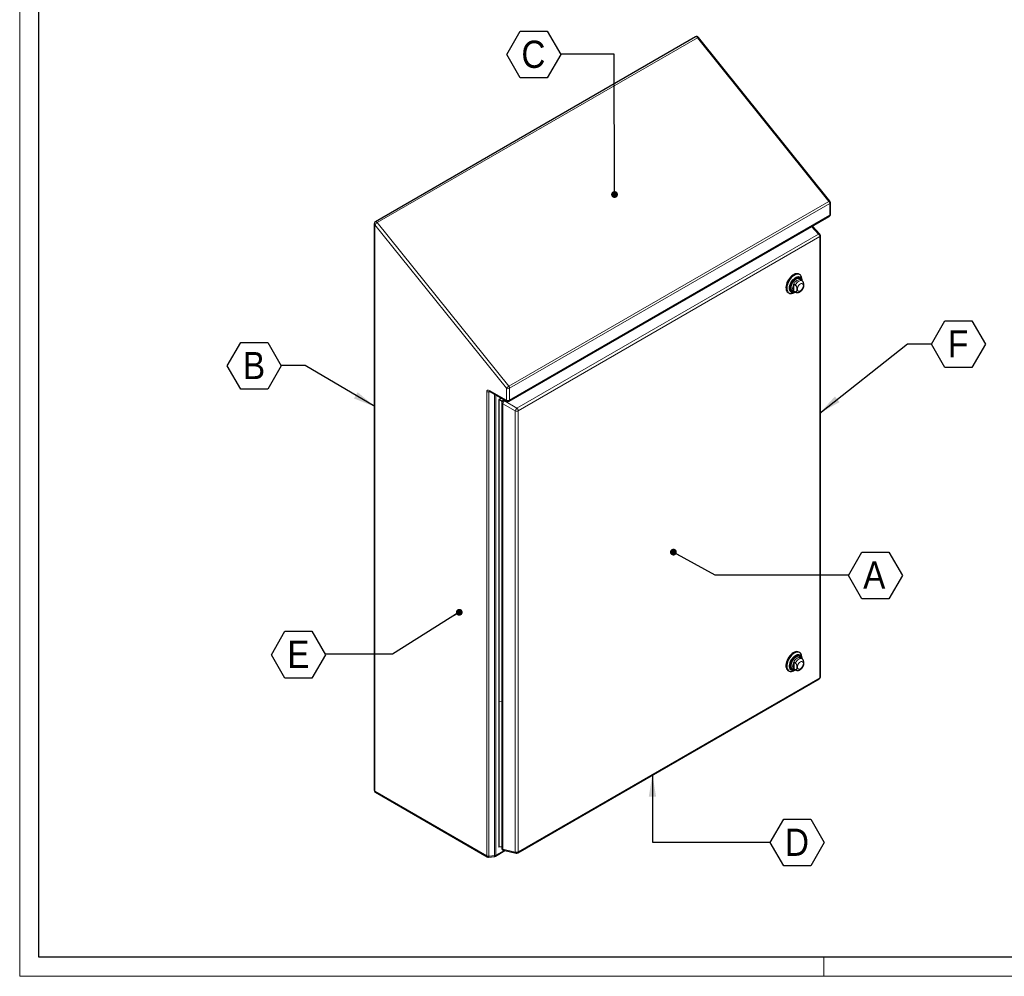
# Model space of a CAD drawing. Header units: millimetres. Extents: x 0 to 4205, y 0 to 2970.
# Tile 1 of 5: x 0 to 1292, y 0 to 1254. Entities that reach past the tile are written whole.
import ezdxf

# ---------------------------------------------------------------- set-up
doc = ezdxf.new("R2010")
doc.units = ezdxf.units.MM
doc.header["$LTSCALE"] = 5
doc.layers.add('FORMAT', color=7, linetype='Continuous')
doc.styles.add('SLDTEXTSTYLE3', font='GOTHIC.TTF', dxfattribs={"width": 0.913})
doc.styles.get("Standard").update_dxf_attribs({"font": 'GOTHIC.TTF'})
doc.dimstyles.new('SLDDIMSTYLE6', dxfattribs={"dimtxt": 0.18, "dimasz": 8.955128, "dimexe": 0, "dimexo": 0.0625, "dimgap": 0, "dimtad": 0, "dimtih": 1, "dimtoh": 1, "dimdec": 0, "dimrnd": 1e-09, "dimzin": 0, "dimdsep": 46, "dimtxsty": 'STANDARD', "dimblk1": 'DOT', "dimblk2": 'DOT', "dimsah": 1, "dimcen": 0.09, "dimadec": 0, "dimazin": 0, "dimtfac": 8.955128, "dimtdec": 0, "dimtofl": 0, "dimtmove": 0, "dimatfit": 3, "dimldrblk": 'DOT', "dimfxl": 1, "dimfrac": 2, "dimtolj": 1, "dimtzin": 0, "dimarcsym": 0})
doc.dimstyles.new('SLDDIMSTYLE7', dxfattribs={"dimtxt": 0.18, "dimasz": 29.104167, "dimexe": 0, "dimexo": 0.0625, "dimgap": 0, "dimtad": 0, "dimtih": 1, "dimtoh": 1, "dimdec": 0, "dimrnd": 1e-09, "dimzin": 0, "dimdsep": 46, "dimtxsty": 'STANDARD', "dimsah": 1, "dimcen": 0.09, "dimadec": 0, "dimazin": 0, "dimtfac": 29.104167, "dimtdec": 0, "dimtofl": 0, "dimtmove": 0, "dimatfit": 3, "dimfxl": 1, "dimfrac": 2, "dimtolj": 1, "dimtzin": 0, "dimarcsym": 0})

# ---------------------------------------------------------------- blocks, each defined once
blk = doc.blocks.new('SW_NOTE_0_12')
at = {"layer": 'FORMAT', "color": 0}
for p, q in [((-70.8, -0.6), (-53.1, 30.1)), ((-53.1, 30.1), (-17.7, 30.1)), ((-17.7, 30.1), (0, -0.6)), ((-53.1, -31.2), (-70.8, -0.6)), ((0, -0.6), (-17.7, -31.2)), ((-17.7, -31.2), (-53.1, -31.2))]:
    blk.add_line(p, q, dxfattribs=at)
at = {"layer": 'FORMAT', "color": 0, "insert": (-35.8, 17.7), "char_height": 35.7, "attachment_point": 2, "style": 'SLDTEXTSTYLE3'}
blk.add_mtext('C', dxfattribs=at)
blk = doc.blocks.new('_Dot')
at = {"color": 0, "linetype": 'ByBlock', "lineweight": -2}
blk.add_line((-0.5, 0), (-1, 0), dxfattribs=at)
at = {"color": 0, "linetype": 'ByBlock', "const_width": 0.5}
blk.add_lwpolyline([(-0.25, 0, 1), (0.25, 0, 1)], format="xyb", close=True, dxfattribs=at)
blk = doc.blocks.new('SW_NOTE_0_13')
at = {"layer": 'FORMAT', "color": 0}
for p, q in [((0, -0.6), (17.7, 30.1)), ((17.7, 30.1), (53.1, 30.1)), ((53.1, 30.1), (70.8, -0.6)), ((17.7, -31.2), (0, -0.6)), ((70.8, -0.6), (53.1, -31.2)), ((53.1, -31.2), (17.7, -31.2))]:
    blk.add_line(p, q, dxfattribs=at)
at = {"layer": 'FORMAT', "color": 0, "insert": (35, 17.7), "char_height": 35.7, "attachment_point": 2, "style": 'SLDTEXTSTYLE3'}
blk.add_mtext('F', dxfattribs=at)
blk = doc.blocks.new('SW_NOTE_0_14')
at = {"layer": 'FORMAT', "color": 0}
for p, q in [((0, -0.6), (17.7, 30.1)), ((17.7, 30.1), (53.1, 30.1)), ((53.1, 30.1), (70.8, -0.6)), ((17.7, -31.2), (0, -0.6)), ((70.8, -0.6), (53.1, -31.2)), ((53.1, -31.2), (17.7, -31.2))]:
    blk.add_line(p, q, dxfattribs=at)
at = {"layer": 'FORMAT', "color": 0, "insert": (34, 17.7), "char_height": 35.7, "attachment_point": 2, "style": 'SLDTEXTSTYLE3'}
blk.add_mtext('A', dxfattribs=at)
blk = doc.blocks.new('SW_NOTE_0_15')
at = {"layer": 'FORMAT', "color": 0}
for p, q in [((0, -0.6), (17.7, 30.1)), ((17.7, 30.1), (53.1, 30.1)), ((53.1, 30.1), (70.8, -0.6)), ((17.7, -31.2), (0, -0.6)), ((70.8, -0.6), (53.1, -31.2)), ((53.1, -31.2), (17.7, -31.2))]:
    blk.add_line(p, q, dxfattribs=at)
at = {"layer": 'FORMAT', "color": 0, "insert": (35, 17.7), "char_height": 35.7, "attachment_point": 2, "style": 'SLDTEXTSTYLE3'}
blk.add_mtext('D', dxfattribs=at)
blk = doc.blocks.new('SW_NOTE_0_16')
at = {"layer": 'FORMAT', "color": 0}
for p, q in [((-70.8, -0.6), (-53.1, 30.1)), ((-53.1, 30.1), (-17.7, 30.1)), ((-17.7, 30.1), (0, -0.6)), ((-53.1, -31.2), (-70.8, -0.6)), ((0, -0.6), (-17.7, -31.2)), ((-17.7, -31.2), (-53.1, -31.2))]:
    blk.add_line(p, q, dxfattribs=at)
at = {"layer": 'FORMAT', "color": 0, "insert": (-35.3, 17.7), "char_height": 35.7, "attachment_point": 2, "style": 'SLDTEXTSTYLE3'}
blk.add_mtext('E', dxfattribs=at)
blk = doc.blocks.new('SW_NOTE_0_17')
at = {"layer": 'FORMAT', "color": 0}
for p, q in [((-70.8, -0.6), (-53.1, 30.1)), ((-53.1, 30.1), (-17.7, 30.1)), ((-17.7, 30.1), (0, -0.6)), ((-53.1, -31.2), (-70.8, -0.6)), ((0, -0.6), (-17.7, -31.2)), ((-17.7, -31.2), (-53.1, -31.2))]:
    blk.add_line(p, q, dxfattribs=at)
at = {"layer": 'FORMAT', "color": 0, "insert": (-35.7, 17.7), "char_height": 35.7, "attachment_point": 2, "style": 'SLDTEXTSTYLE3'}
blk.add_mtext('B', dxfattribs=at)

msp = doc.modelspace()

# ---------------------------------------------------------------- linework, layer by layer
at = {"color": 7, "linetype": 'Continuous', "lineweight": 18}
for p, q in [((0.017396, 2969.593094), (0.017396, -0.406906)), ((4180.017396, 24.593094), (25.017396, 24.593094)), ((1055.017396, 24.593094), (1055.017396, -0.406906)), ((0.017396, -0.406906), (4205.017396, -0.406906))]:
    msp.add_line(p, q, dxfattribs=at)
at = {"color": 7, "linetype": 'Continuous', "lineweight": 25}
for p, q in [((25.017396, 24.593094), (25.017396, 2944.593094)), ((886.680136, 1231.693685), (466.658708, 989.220476)), ((1063.052261, 1016.344404), (890.518206, 1230.975128)), ((1063.714069, 998.895056), (1063.714069, 1014.464814)), ((642.192519, 753.8237), (1062.213947, 996.296909)), ((465.158586, 986.622329), (465.158586, 243.618027)), ((1049.870671, 972.999306), (1040.063198, 983.509554)), ((1050.677287, 392.372377), (1050.677287, 970.952585)), ((1023.371419, 919.865383), (1022.310759, 920.477689)), ((1017.64478, 906.171657), (1015.806303, 907.232988)), ((1015.806303, 898.288231), (1015.806303, 907.232988)), ((1026.490629, 911.71402), (1024.416023, 912.911665)), ((1026.271483, 911.840531), (1026.271483, 913.455556)), ((1027.110166, 911.262831), (1026.47265, 911.685871)), ((1008.311897, 896.228321), (1009.372557, 895.616015)), ((1015.806303, 898.288231), (1017.64478, 897.226901)), ((1015.916713, 898.188835), (1017.99132, 896.99119)), ((1016.373597, 896.310056), (1017.772174, 897.1177)), ((617.224217, 766.505872), (639.192763, 753.8237)), ((632.045948, 757.949468), (628.690428, 756.012368)), ((633.008724, 753.519216), (628.690428, 756.012368)), ((628.690428, 756.012368), (628.690428, 360.363949)), ((632.606879, 752.019351), (632.606879, 167.757306)), ((635.962358, 755.688573), (634.107001, 754.617497)), ((1023.371419, 424.216945), (1022.310759, 424.829251)), ((1026.490629, 416.065582), (1024.416023, 417.263227)), ((1026.271483, 416.192093), (1026.271483, 417.807117)), ((1008.311897, 400.579883), (1009.372557, 399.967577)), ((1017.64478, 410.523219), (1015.806303, 411.584549)), ((1015.806303, 411.584549), (1015.806303, 402.639793)), ((1015.806303, 402.639793), (1017.64478, 401.578462)), ((1015.916713, 402.540396), (1017.99132, 401.342752)), ((1016.373597, 400.661618), (1017.772174, 401.469262)), ((653.519273, 161.365791), (1049.177166, 389.77423)), ((628.690428, 360.363949), (628.690428, 168.850732)), ((466.658708, 241.019881), (613.339736, 156.342726)), ((632.606879, 169.416526), (628.690428, 168.850732)), ((615.143418, 155.956295), (622.975676, 156.753551)), ((624.17175, 157.139982), (636.765786, 164.410365)), ((634.931309, 164.834361), (651.343825, 161.040993)), ((4180.017396, 24.593094), (25.017396, 24.593094))]:
    msp.add_line(p, q, dxfattribs=at)
at = {"color": 8, "linetype": 'Continuous', "lineweight": 18}
for p, q in [((889.240674, 1230.604667), (469.219246, 988.131458)), ((1061.774729, 1015.973944), (889.240674, 1230.604667)), ((641.753301, 773.500734), (1061.774729, 1015.973944)), ((1062.835389, 1013.240202), (642.813961, 770.766993)), ((1062.835389, 997.670444), (1062.835389, 1013.240202)), ((642.813961, 755.197234), (1062.835389, 997.670444)), ((638.57132, 770.766993), (466.037266, 985.397717)), ((466.037266, 985.397717), (466.037266, 242.393415)), ((469.219246, 988.131458), (641.753301, 773.500734)), ((1048.045651, 973.15234), (1038.969916, 982.878416)), ((652.387758, 744.743901), (1048.045651, 973.15234)), ((1049.798608, 969.727973), (654.140715, 741.319533)), ((1049.798608, 391.147765), (1049.798608, 969.727973)), ((1017.991658, 896.990994), (1017.64478, 897.226901)), ((612.718293, 157.71626), (612.718293, 766.447435)), ((617.739137, 766.208614), (615.360558, 765.966495)), ((615.360558, 765.966495), (615.360558, 157.23532)), ((616.602774, 767.879406), (638.57132, 755.197234)), ((623.192816, 158.032577), (623.192816, 763.060272)), ((638.57132, 755.197234), (638.57132, 770.766993)), ((642.813961, 770.766993), (642.813961, 755.197234)), ((624.793192, 762.136395), (624.793192, 158.513517)), ((650.298665, 741.125486), (633.886149, 750.600692)), ((633.886149, 750.600692), (633.886149, 166.338646)), ((637.241533, 754.950121), (635.975242, 754.219106)), ((635.975242, 754.219106), (652.387758, 744.743901)), ((650.298665, 162.545278), (650.298665, 741.125486)), ((654.140715, 741.319533), (654.140715, 162.739325)), ((1017.991491, 401.342653), (1017.64478, 401.578462)), ((654.140715, 162.739325), (1049.798608, 391.147765)), ((628.690428, 360.363949), (632.606879, 359.516272)), ((466.037266, 242.393415), (612.718293, 157.71626)), ((615.360558, 157.23532), (623.192816, 158.032577)), ((624.793192, 158.513517), (635.51051, 164.700492)), ((633.886149, 166.338646), (650.298665, 162.545278))]:
    msp.add_line(p, q, dxfattribs=at)
at = {"color": 8, "linetype": 'Continuous', "lineweight": 18, "flags": 128}
for points in [[(889.240674, 1230.604667), (888.729052, 1231.144739), (888.180014, 1231.545161), (887.630976, 1231.778645), (887.119354, 1231.829279), (886.680136, 1231.693685)], [(1012.224109, 902.379342), (1012.353184, 903.967198), (1012.735449, 905.64306), (1013.356214, 907.342527), (1014.191623, 909.000288), (1015.209572, 910.552637), (1016.370942, 911.939918), (1017.631101, 913.108818), (1018.941623, 914.014418), (1020.252145, 914.621915), (1021.512305, 914.907964), (1022.673674, 914.861572), (1023.691623, 914.484521), (1024.527032, 913.791303), (1025.147797, 912.808556), (1025.31277, 912.393984)], [(1024.416023, 912.911665), (1024.188116, 913.029824), (1023.171572, 913.29585), (1022.023686, 913.223357), (1020.794627, 912.815512), (1019.538109, 912.090139), (1018.30905, 911.078943), (1017.161164, 909.826116), (1016.14462, 908.386413), (1015.303846, 906.822756), (1014.675587, 905.203485), (1014.287302, 903.599369), (1014.15596, 902.080515)], [(1017.64478, 906.171657), (1018.589513, 907.757591), (1019.706532, 909.182867), (1020.943135, 910.380236), (1022.240974, 911.293202), (1023.538813, 911.878689), (1024.775416, 912.109071), (1025.892436, 911.973479), (1026.490458, 911.714119)], [(1020.473207, 900.882871), (1020.605725, 902.121721), (1020.994246, 903.429147), (1021.612295, 904.71605), (1022.417751, 905.89473), (1023.355725, 906.884861), (1024.362295, 907.618967), (1025.368865, 908.047022), (1026.306838, 908.139852), (1027.112295, 907.891133), (1027.730343, 907.317813), (1028.118865, 906.458964), (1028.251382, 905.373115), (1028.118865, 904.134265), (1027.730343, 902.826839), (1027.112295, 901.539936), (1026.306838, 900.361256), (1025.368865, 899.371125), (1024.362295, 898.637019), (1023.355725, 898.208964), (1022.417751, 898.116134), (1021.612295, 898.364853), (1020.994246, 898.938173), (1020.605725, 899.797022), (1020.473207, 900.882871)], [(1016.813461, 897.671153), (1016.370942, 897.606596), (1015.209572, 897.652989), (1014.191623, 898.030039), (1013.356214, 898.723257), (1012.735449, 899.706004), (1012.353184, 900.940513), (1012.224109, 902.379342)], [(1016.813461, 402.022715), (1016.370942, 401.958158), (1015.209572, 402.00455), (1014.191623, 402.381601), (1013.356214, 403.074819), (1012.735449, 404.057566), (1012.353184, 405.292074), (1012.224109, 406.730903), (1012.353184, 408.318759), (1012.735449, 409.994622), (1013.356214, 411.694089), (1014.191623, 413.35185), (1015.209572, 414.904199), (1016.370942, 416.29148), (1017.631101, 417.46038), (1018.941623, 418.36598), (1020.252145, 418.973477), (1021.512305, 419.259525), (1022.673674, 419.213133), (1023.691623, 418.836083), (1024.527032, 418.142865), (1025.147797, 417.160118), (1025.31277, 416.745546)], [(1024.416023, 417.263227), (1024.188116, 417.381386), (1023.171572, 417.647412), (1022.023686, 417.574919), (1020.794627, 417.167073), (1019.538109, 416.441701), (1018.30905, 415.430505), (1017.161164, 414.177678), (1016.14462, 412.737975), (1015.303846, 411.174318), (1014.675587, 409.555047), (1014.287302, 407.95093), (1014.15596, 406.432077), (1014.287302, 405.064868), (1014.675587, 403.909056), (1015.303846, 403.015157), (1015.916713, 402.540396)], [(1017.64478, 410.523219), (1018.589513, 412.109153), (1019.706532, 413.534429), (1020.943135, 414.731798), (1022.240974, 415.644764), (1023.538813, 416.230251), (1024.775416, 416.460633), (1025.892436, 416.325041), (1026.49029, 416.065778)], [(1028.251382, 409.724677), (1028.118865, 408.485827), (1027.730343, 407.1784), (1027.112295, 405.891497), (1026.306838, 404.712818), (1025.368865, 403.722687), (1024.362295, 402.98858), (1023.355725, 402.560526), (1022.417751, 402.467696), (1021.612295, 402.716415), (1020.994246, 403.289735), (1020.605725, 404.148583), (1020.473207, 405.234432), (1020.605725, 406.473283), (1020.994246, 407.780709), (1021.612295, 409.067612), (1022.417751, 410.246292), (1023.355725, 411.236423), (1024.362295, 411.970529), (1025.368865, 412.398583), (1026.306838, 412.491414), (1027.112295, 412.242694), (1027.730343, 411.669375), (1028.118865, 410.810526), (1028.251382, 409.724677)]]:
    msp.add_lwpolyline(points, dxfattribs=at)
at = {"color": 7, "linetype": 'Continuous', "lineweight": 25, "flags": 128}
for points in [[(1022.310759, 920.477689), (1021.875907, 920.69931), (1020.60227, 921.069251), (1019.191599, 921.109849), (1017.680432, 920.82005), (1016.107906, 920.207362), (1014.514749, 919.287652), (1012.942224, 918.084741), (1011.431056, 916.629783), (1010.020386, 914.96046), (1008.746748, 913.120008), (1007.64313, 911.156093), (1006.738114, 909.119579), (1006.055139, 907.063212), (1005.611895, 905.04025), (1005.419861, 903.103086), (1005.484011, 901.301892), (1005.802684, 899.683319), (1006.367625, 898.289285), (1007.164203, 897.155897), (1008.171788, 896.312508), (1008.311897, 896.228321)], [(1026.271483, 913.455556), (1026.143287, 915.215303), (1025.76202, 916.781461), (1025.137556, 918.113469), (1024.286068, 919.176828), (1023.229609, 919.943997), (1021.995542, 920.395106), (1020.615828, 920.518474), (1019.1262, 920.310903), (1017.56524, 919.777771), (1015.973376, 918.932885), (1014.391835, 917.798127), (1012.861579, 916.402888), (1011.422241, 914.783302), (1010.111098, 912.981316), (1008.96211, 911.043601), (1008.005033, 909.020343), (1007.264656, 906.963942), (1006.760154, 904.927659), (1006.504594, 902.964233), (1006.504594, 901.124514), (1006.760154, 899.456151), (1007.264656, 898.002354), (1008.005033, 896.800774), (1008.96211, 895.882533), (1010.111098, 895.271412), (1011.422241, 894.983239), (1012.861579, 895.025478), (1014.391835, 895.397034), (1015.973376, 896.088284), (1016.373597, 896.310056)], [(1017.763398, 897.122766), (1016.687779, 896.642666), (1015.282471, 896.279263), (1013.968998, 896.251439), (1012.789576, 896.56009), (1011.782114, 897.195295), (1010.978992, 898.136637), (1010.406022, 899.353862), (1010.081621, 900.807847), (1010.016215, 902.45186), (1010.211906, 904.233059), (1010.662405, 906.094198), (1011.353232, 907.975456), (1012.262184, 909.816369), (1013.360045, 911.557768), (1014.61153, 913.143683), (1015.976416, 914.523142), (1017.410833, 915.651808), (1018.868677, 916.493404), (1020.303094, 917.020881), (1021.66798, 917.217285), (1022.919465, 917.076303), (1024.017326, 916.602468), (1024.926278, 915.811008), (1025.617105, 914.727362), (1026.067604, 913.386359), (1026.262708, 911.845597)], [(1016.972558, 897.579309), (1016.775484, 897.504917), (1015.457672, 897.177138), (1014.231196, 897.174337), (1013.13782, 897.496608), (1012.214779, 898.132977), (1011.493507, 899.061774), (1010.998564, 900.251368), (1010.746806, 901.661251), (1010.746806, 903.243409), (1010.998564, 904.943965), (1011.493507, 906.705009), (1012.214779, 908.466569), (1013.13782, 910.168658), (1014.231196, 911.753314), (1015.457672, 913.166573), (1016.775484, 914.360307), (1018.139755, 915.293867)], [(1018.63473, 914.395718), (1017.329977, 913.498629), (1016.072381, 912.346223), (1014.907395, 910.98015), (1013.877125, 909.449782), (1013.018807, 907.810433), (1012.363463, 906.121352), (1011.934779, 904.443587), (1011.748248, 902.837777), (1011.810613, 901.36196), (1012.11962, 900.069476), (1012.664099, 899.007038), (1013.424373, 898.213046), (1014.372962, 897.716197), (1015.475583, 897.534448), (1016.692384, 897.674369), (1016.77339, 897.694286)], [(1015.806303, 907.232988), (1015.202025, 905.891438), (1014.756702, 904.535293), (1014.483944, 903.206004), (1014.392089, 901.944201), (1014.483944, 900.788452), (1014.756702, 899.774083), (1015.202025, 898.932097), (1015.806303, 898.288231)], [(1018.139755, 915.293867), (1019.504026, 915.935461), (1020.821838, 916.263239), (1022.048314, 916.26604), (1023.14169, 915.943769), (1024.064731, 915.3074), (1024.786003, 914.378604), (1025.280946, 913.189009), (1025.471867, 912.302139)], [(1025.272699, 912.417116), (1024.905997, 913.362003), (1024.250653, 914.29444), (1023.392335, 914.942796), (1022.362065, 915.283639), (1021.197079, 915.304648), (1019.939483, 915.005065), (1018.63473, 914.395718)], [(1022.310759, 424.829251), (1022.168949, 424.907864), (1020.934882, 425.358974), (1019.555168, 425.482341), (1018.06554, 425.274771), (1016.50458, 424.741639), (1014.912715, 423.896753), (1013.331175, 422.761995), (1011.800919, 421.366755), (1010.36158, 419.747169), (1009.050438, 417.945184), (1007.90145, 416.007469), (1006.944373, 413.984211), (1006.203996, 411.92781), (1005.699494, 409.891527), (1005.443934, 407.928101), (1005.443934, 406.088382), (1005.699494, 404.420019), (1006.203996, 402.966222), (1006.944373, 401.764642), (1007.90145, 400.846401), (1008.311897, 400.579883)], [(1016.371988, 423.523832), (1014.783997, 422.459069), (1013.237135, 421.12581), (1011.771463, 419.558588), (1010.424943, 417.797992), (1009.232448, 415.88962), (1008.224863, 413.882898), (1007.428285, 411.8298), (1006.863344, 409.7835), (1006.544672, 407.796995), (1006.480522, 405.921736), (1006.672555, 404.206289), (1007.115799, 402.695086), (1007.798774, 401.427264), (1008.70379, 400.43566), (1009.807409, 399.745956), (1011.081046, 399.376014), (1012.491717, 399.335417), (1014.002884, 399.625215), (1015.57541, 400.237903), (1016.373597, 400.661618)], [(1017.763398, 401.474328), (1016.330275, 400.872373), (1014.943782, 400.592187), (1013.660011, 400.648823), (1012.520222, 401.040461), (1011.561049, 401.754512), (1010.813321, 402.768027), (1010.301071, 404.04843), (1010.040763, 405.554569), (1010.040763, 407.238035), (1010.301071, 409.044719), (1010.813321, 410.916554), (1011.561049, 412.793377), (1012.520222, 414.614865), (1013.660011, 416.322475), (1014.943782, 417.861322), (1016.330275, 419.181947), (1017.774926, 420.241903), (1019.231303, 421.007124), (1020.652597, 421.453013), (1021.993126, 421.565239), (1023.209804, 421.340197), (1024.263527, 420.785118), (1025.120427, 419.917843), (1025.752962, 418.766248), (1026.140803, 417.367345), (1026.262708, 416.197158)], [(1010.715134, 406.785608), (1010.841552, 408.433997), (1011.216502, 410.172211), (1011.827215, 411.941059), (1012.652894, 413.680303), (1013.665421, 415.330716), (1014.830317, 416.836095), (1016.107911, 418.145176), (1017.454697, 419.21338), (1018.824813, 420.004331), (1020.171599, 420.491093), (1021.449193, 420.657091), (1022.614089, 420.496672), (1023.626616, 420.015298), (1024.452295, 419.229362), (1025.063008, 418.165629), (1025.437958, 416.860323), (1025.471867, 416.653701)], [(1025.272699, 416.768678), (1025.14984, 417.150978), (1024.60536, 418.213415), (1023.845087, 419.007407), (1022.896497, 419.504256), (1021.793876, 419.686005), (1020.577076, 419.546085), (1019.290074, 419.089552), (1017.979386, 418.332908), (1016.692384, 417.3035), (1015.475583, 416.038532), (1014.372962, 414.583724), (1013.424373, 412.991657), (1012.664099, 411.319872), (1012.11962, 409.628792), (1011.810613, 407.979536), (1011.748248, 406.431714), (1011.934779, 405.041267), (1012.363463, 403.85845), (1013.018807, 402.926013), (1013.877125, 402.277657), (1014.907395, 401.936815), (1016.072381, 401.915805), (1016.77339, 402.045848)], [(1026.271483, 417.807117), (1026.199305, 419.143373), (1025.880632, 420.761947), (1025.315691, 422.15598), (1024.519113, 423.289368), (1023.511528, 424.132757), (1022.319033, 424.664304), (1020.972513, 424.870241), (1019.506841, 424.745235), (1017.959979, 424.292524), (1016.371988, 423.523832)], [(1016.972558, 401.93087), (1016.107911, 401.652408), (1014.830317, 401.48641), (1013.665421, 401.646829), (1012.652894, 402.128203), (1011.827215, 402.914138), (1011.216502, 403.977872), (1010.841552, 405.283178), (1010.715134, 406.785608)], [(1015.806303, 411.584549), (1015.202025, 410.242999), (1014.756702, 408.886855), (1014.483944, 407.557566), (1014.392089, 406.295763), (1014.483944, 405.140014), (1014.756702, 404.125644), (1015.202025, 403.283659), (1015.806303, 402.639793)]]:
    msp.add_lwpolyline(points, dxfattribs=at)
at = {"color": 7, "linetype": 'Continuous', "lineweight": 25}
for centre, start, end in [((888.180014, 1229.095538), 38.794571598, 119.997311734), ((1060.714069, 1014.464814), 0, 38.794571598), ((1060.714069, 998.895056), 299.997311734, 0), ((468.158586, 986.622329), 119.997311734, 180), ((1047.677287, 970.952585), 0, 43.018972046), ((635.606879, 752.019351), 119.997311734, 180), ((640.692641, 756.421847), 240.002688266, 299.997311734), ((1047.677287, 392.372377), 299.997311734, 0), ((468.158586, 243.618027), 180, 240.002688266), ((614.839614, 158.940872), 240.002688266, 275.812198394), ((622.671872, 159.738129), 275.812198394, 299.997311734), ((635.606879, 167.757306), 180, 256.985945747), ((652.019395, 163.963937), 256.985945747, 299.997311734)]:
    msp.add_arc(centre, 3, start, end, dxfattribs=at)
at = {"color": 8, "linetype": 'Continuous', "lineweight": 18}
for centre, radius, start, end in [((890.260395, 1229.476177), 1.52096, 80.240932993, 132.101441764), ((1062.79445, 1014.845453), 1.52096, 80.240932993, 132.101441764), ((1058.23559, 1013.028166), 4.604683, 2.639287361, 39.772072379), ((1062.212697, 1014.614534), 1.508818, 294.374658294, 354.305200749), ((1061.365383, 997.508183), 1.478934, 305.013332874, 6.29884752), ((1062.212697, 999.044775), 1.508818, 294.374658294, 354.305200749), ((466.659957, 986.772048), 1.508818, 185.694799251, 245.625341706), ((474.958579, 978.232344), 11.442569, 120.104407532, 141.229454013), ((467.224378, 986.995774), 2.295491, 29.65297254, 104.266152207), ((1048.839026, 971.655071), 1.694479, 52.495253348, 117.918289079), ((1045.112517, 969.48999), 4.69213, 2.907262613, 51.309163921), ((1049.177688, 971.101033), 1.506929, 294.333235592, 354.34662345), ((1021.348587, 912.730046), 3.691467, 38.334489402, 58.083440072), ((1014.796602, 901.988491), 4.748484, 245.169506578, 294.898635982), ((1018.362214, 901.639436), 4.229317, 174.013677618, 234.674141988), ((614.814499, 770.465187), 4.531712, 242.447328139, 276.920802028), ((618.07278, 767.717146), 1.478934, 173.701152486, 234.98666712), ((647.492634, 763.601621), 11.442569, 120.104407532, 141.229454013), ((640.692641, 774.861126), 4.611066, 242.609672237, 297.390327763), ((638.214162, 770.554957), 4.604683, 2.639287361, 39.772072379), ((634.260383, 752.224274), 1.666154, 187.064791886, 257.02009499), ((640.798199, 749.022294), 7.089977, 132.863186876, 167.136812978), ((634.742284, 753.016913), 1.722049, 44.276173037, 111.648479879), ((640.041326, 755.034974), 1.478934, 173.701152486, 234.98666712), ((640.692641, 759.291368), 4.611066, 242.609672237, 297.390327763), ((641.386904, 755.015542), 1.438577, 304.056350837, 7.255829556), ((657.210715, 739.547089), 7.089977, 132.863186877, 167.136812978), ((652.003777, 745.497492), 4.692744, 248.693880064, 297.08878256), ((649.454624, 741.08155), 4.69213, 2.907262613, 51.309163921), ((1020.587236, 416.349495), 4.72535, 4.93202688, 54.342209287), ((1014.796617, 406.315419), 4.726145, 245.043804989, 295.024198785), ((1048.298675, 390.999045), 1.507288, 305.649756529, 5.662423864), ((1049.213959, 392.4948), 1.468441, 293.462125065, 355.217733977), ((466.659957, 243.767746), 1.508818, 185.694799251, 245.625341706), ((467.507271, 242.231155), 1.478934, 173.701152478, 234.986667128), ((614.188299, 157.554), 1.478934, 173.70115248, 234.986667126), ((614.814499, 161.734012), 4.531712, 242.447328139, 276.920802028), ((613.442663, 156.902977), 1.946477, 330.898613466, 9.83090466), ((621.274921, 157.700233), 1.946477, 330.898613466, 9.83090466), ((622.849475, 162.078252), 4.060219, 274.850849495, 298.601979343), ((623.366136, 158.331825), 1.438577, 304.056350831, 7.255829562), ((634.310596, 168.007508), 1.721991, 188.354540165, 255.730346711), ((635.527526, 166.36383), 1.64157, 180.879030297, 248.703174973), ((652.003777, 166.917284), 4.692744, 248.693880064, 297.08878256), ((651.940042, 162.570462), 1.64157, 180.879030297, 248.703174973), ((652.681451, 162.572205), 1.468802, 304.778924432, 6.533255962)]:
    msp.add_arc(centre, radius, start, end, dxfattribs=at)
for centre, major_axis, ratio, start_param, end_param in [((616.602774, 764.204972), (-3.218008, 3.915757), 0.5556237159, 5.3068922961, 6.8776886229), ((618.724095, 765.429584), (3.356491, -0.615021), 0.3537957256, 2.259554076, 3.2063292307)]:
    msp.add_ellipse(centre, major_axis=major_axis, ratio=ratio, start_param=start_param, end_param=end_param, dxfattribs=at)
at = {"color": 7, "linetype": 'Continuous', "lineweight": 25}
for points, knots in [([(1017.64478, 906.171657), (1017.763331, 906.092631), (1018.03641, 905.910597), (1018.445576, 905.453937), (1018.899192, 904.736814), (1019.368363, 903.548362), (1019.606245, 902.080675), (1019.660706, 900.607024), (1019.617022, 899.299877), (1019.462702, 898.27391), (1019.156096, 897.524546), (1018.760315, 897.115523), (1018.257185, 896.994759), (1017.872412, 897.099655), (1017.667562, 897.214166), (1017.64478, 897.226901)], [0, 0, 0, 0, 0.0369264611, 0.0850591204, 0.1377155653, 0.2227588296, 0.3675852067, 0.4999338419, 0.6129938, 0.7277864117, 0.803401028, 0.8794997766, 0.9360221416, 0.9928849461, 1, 1, 1, 1]), ([(1025.371284, 912.360205), (1025.33878, 912.550206), (1025.241092, 913.121236), (1024.895906, 913.968626), (1024.449293, 914.774823), (1024.05808, 915.151703), (1023.918712, 915.285965)], [0, 0, 0, 0, 0.1621457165, 0.4873143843, 0.817358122, 1, 1, 1, 1]), ([(1028.509853, 903.384408), (1028.610318, 903.720174), (1028.831067, 904.457938), (1028.846383, 905.77682), (1028.811191, 907.126925), (1028.65461, 908.331641), (1028.348991, 909.438042), (1027.951189, 910.29369), (1027.510834, 910.940907), (1027.219926, 911.172159), (1027.108534, 911.260708)], [0, 0, 0, 0, 0.1548108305, 0.3401593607, 0.498494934, 0.6592570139, 0.7651520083, 0.8717250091, 0.9508821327, 1, 1, 1, 1]), ([(1013.096186, 897.593312), (1013.40991, 897.481551), (1014.082366, 897.241995), (1015.220898, 897.236919), (1016.170604, 897.365566), (1016.722159, 897.582452), (1016.867864, 897.639747)], [0, 0, 0, 0, 0.2690523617, 0.5767033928, 0.8881774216, 1, 1, 1, 1]), ([(1018.002006, 897.009233), (1018.31401, 896.84519), (1018.983385, 896.493252), (1020.13693, 896.302669), (1021.354479, 896.353243), (1022.580636, 896.673419), (1023.805496, 897.254332), (1025.0067, 898.101231), (1026.136887, 899.191998), (1027.136459, 900.479366), (1027.975475, 901.885625), (1028.359702, 902.878509), (1028.54873, 903.366979)], [0, 0, 0, 0, 0.0799824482, 0.1715948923, 0.2630410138, 0.3577301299, 0.4581227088, 0.5644555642, 0.6741686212, 0.7840111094, 0.8937397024, 1, 1, 1, 1]), ([(616.707921, 766.734593), (616.698206, 766.734519), (616.654203, 766.734183), (616.86308, 766.700472), (617.111449, 766.566637), (617.224217, 766.505872)], [0, 0, 0, 0, 0.13397124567, 0.60679673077, 1, 1, 1, 1]), ([(1025.371284, 416.711767), (1025.338733, 416.901722), (1025.240906, 417.472614), (1024.897596, 418.321856), (1024.40677, 419.187327), (1023.9596, 419.611885), (1023.766087, 419.795613)], [0, 0, 0, 0, 0.151658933, 0.4557972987, 0.7644954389, 1, 1, 1, 1]), ([(1027.100383, 415.603129), (1026.961367, 415.739347), (1026.775742, 415.921237), (1026.53931, 416.02219), (1026.479943, 416.047539)], [0, 0, 0, 0, 0.7489054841, 1, 1, 1, 1]), ([(1028.518771, 407.771974), (1028.615512, 408.096319), (1028.832227, 408.8229), (1028.846139, 410.12857), (1028.811254, 411.478438), (1028.6546, 412.683211), (1028.348993, 413.7896), (1027.951191, 414.645258), (1027.510757, 415.292562), (1027.219758, 415.523876), (1027.108277, 415.612492)], [0, 0, 0, 0, 0.15025480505, 0.33659396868, 0.49577579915, 0.65739710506, 0.7638580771, 0.87100067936, 0.95058087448, 1, 1, 1, 1]), ([(1013.096186, 401.944874), (1013.40991, 401.833113), (1014.082366, 401.593557), (1015.220898, 401.588481), (1016.170604, 401.717128), (1016.722159, 401.934014), (1016.867864, 401.991309)], [0, 0, 0, 0, 0.26905236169, 0.57670339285, 0.88817742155, 1, 1, 1, 1]), ([(1017.64478, 410.523219), (1017.763331, 410.444193), (1018.03641, 410.262159), (1018.445576, 409.805499), (1018.899192, 409.088375), (1019.368363, 407.899924), (1019.606245, 406.432237), (1019.660706, 404.958586), (1019.617022, 403.651439), (1019.462702, 402.625472), (1019.156096, 401.876108), (1018.760315, 401.467085), (1018.257185, 401.346321), (1017.872412, 401.451217), (1017.667562, 401.565727), (1017.64478, 401.578462)], [0, 0, 0, 0, 0.0369264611, 0.0850591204, 0.1377155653, 0.2227588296, 0.3675852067, 0.4999338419, 0.6129938, 0.7277864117, 0.803401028, 0.8794997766, 0.9360221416, 0.9928849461, 1, 1, 1, 1]), ([(1018.009299, 401.370901), (1018.102692, 401.305494), (1018.531505, 401.005179), (1019.443595, 400.7553), (1020.648563, 400.637412), (1021.874221, 400.810246), (1023.09985, 401.238077), (1024.319664, 401.932716), (1025.496169, 402.886895), (1026.580193, 404.066934), (1027.508232, 405.420038), (1028.180656, 406.672726), (1028.44353, 407.473218), (1028.539106, 407.764264)], [0, 0, 0, 0, 0.0258689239, 0.1187770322, 0.2095836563, 0.3017320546, 0.3983232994, 0.5010575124, 0.6089006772, 0.7184663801, 0.827860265, 0.9374128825, 1, 1, 1, 1])]:
    msp.add_open_spline(points, degree=3, knots=knots, dxfattribs=at)

# ---------------------------------------------------------------- block references
at = {"layer": 'FORMAT'}
for name, p in [('SW_NOTE_0_12', (709.861454, 1209.022465)), ('SW_NOTE_0_13', (1196.325158, 829.20502)), ('SW_NOTE_0_17', (343.228594, 800.807454)), ('SW_NOTE_0_14', (1087.298789, 525.959584)), ('SW_NOTE_0_16', (401.037925, 422.004209)), ('SW_NOTE_0_15', (984.864712, 175.553905))]:
    msp.add_blockref(name, p, dxfattribs=at)

# ---------------------------------------------------------------- leaders
for points, dimstyle in [([(780.516832, 1024.955578), (780.110946, 1209.022465), (709.861454, 1209.022465)], 'SLDDIMSTYLE6'), ([(1049.798608, 738.359268), (1165.075158, 829.20502), (1196.325158, 829.20502)], 'SLDDIMSTYLE7'), ([(466.037266, 746.74896), (374.478594, 800.807454), (343.228594, 800.807454)], 'SLDDIMSTYLE7'), ([(857.726511, 555.910207), (911.95517, 525.959584), (1087.298789, 525.959584)], 'SLDDIMSTYLE6'), ([(576.739885, 476.987536), (489.322134, 422.004209), (401.037925, 422.004209)], 'SLDDIMSTYLE6'), ([(830.145934, 264.344975), (830.41491, 175.553905), (984.864712, 175.553905)], 'SLDDIMSTYLE7')]:
    msp.add_leader(points, dimstyle=dimstyle, dxfattribs=at)

doc.saveas('drawing.dxf')
